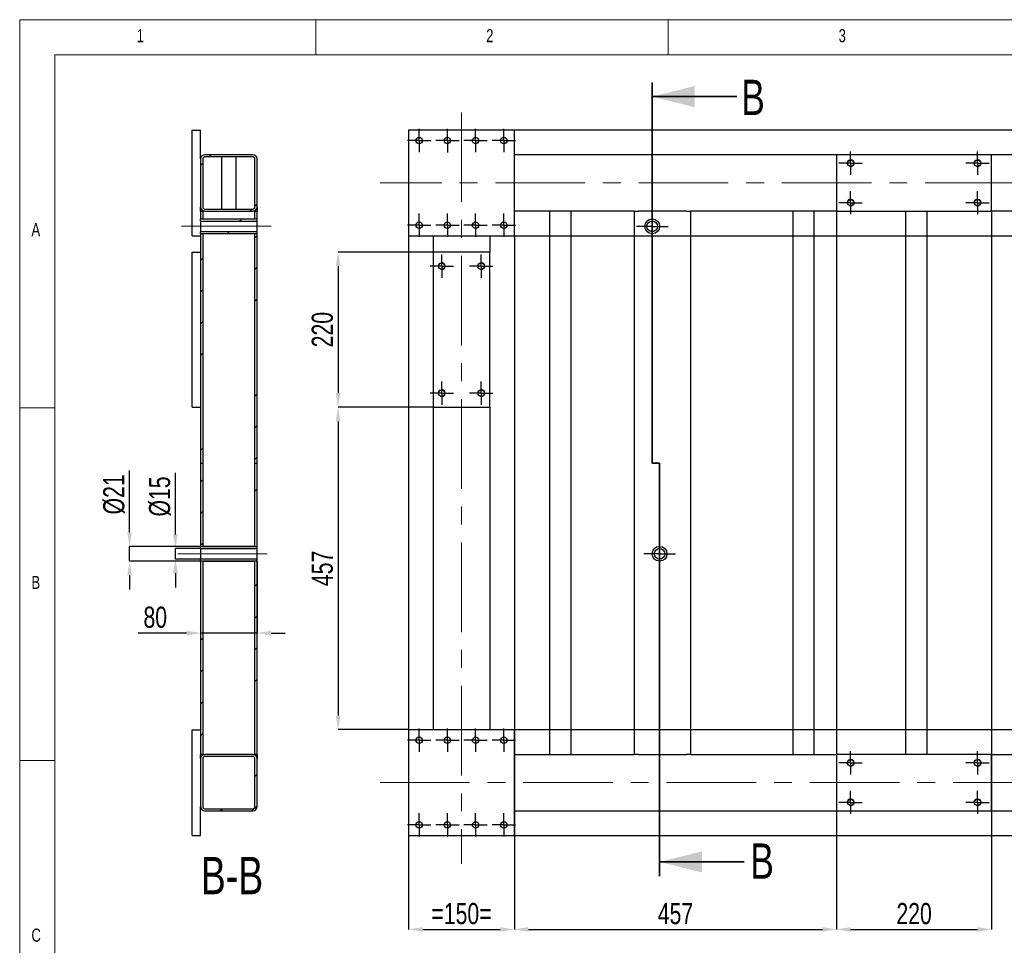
# Model space of a CAD drawing. Header units: millimetres. Extents: x 5 to 589, y 5 to 415.
# Tile 3 of 11: x 5 to 145, y 284 to 415. Entities that reach past the tile are written whole.
import ezdxf

# ---------------------------------------------------------------- set-up
doc = ezdxf.new("R2010")
doc.units = ezdxf.units.MM
doc.header["$PDSIZE"] = -1
doc.linetypes.add('CENTERX2', pattern=[20.32, 12.7, -2.54, 2.54, -2.54])
for name, color, linetype in [('COTES', 1, 'Continuous'), ('NOTES', 6, 'Continuous'), ('TRAIT-FINS', 9, 'Continuous'), ('TRAIT-MIXTES', 3, 'CENTERX2')]:
    doc.layers.add(name, color=color, linetype=linetype)
doc.layers.add('TRAIT-FORT', color=4, linetype='Continuous', lineweight=25)
doc.styles.add('SLDTEXTSTYLE0', font='TXT', dxfattribs={"width": 0.75})
doc.dimstyles.new('SLDDIMSTYLE0', dxfattribs={"dimtxt": 3, "dimasz": 2, "dimexe": 0, "dimexo": 0.0625, "dimgap": 0.75, "dimtad": 1, "dimdec": 0, "dimlfac": 10, "dimrnd": 1e-09, "dimzin": 12, "dimdsep": 46, "dimtxsty": 'SLDTEXTSTYLE0', "dimsah": 1, "dimcen": 0.09, "dimadec": 0, "dimazin": 3, "dimtfac": 1, "dimtdec": 0, "dimtofl": 0, "dimtmove": 0, "dimatfit": 3, "dimfxl": 1, "dimfrac": 2, "dimtolj": 1, "dimtzin": 12, "dimarcsym": 0})
doc.dimstyles.new('SLDDIMSTYLE2', dxfattribs={"dimtxt": 3, "dimasz": 2, "dimexe": 0, "dimexo": 0.0625, "dimgap": 0.75, "dimtad": 1, "dimdec": 0, "dimlfac": 10, "dimrnd": 1e-09, "dimzin": 12, "dimdsep": 46, "dimtxsty": 'SLDTEXTSTYLE0', "dimsah": 1, "dimcen": 0.09, "dimadec": 0, "dimazin": 3, "dimtfac": 1, "dimtdec": 0, "dimtmove": 0, "dimatfit": 0, "dimfxl": 1, "dimfrac": 2, "dimtolj": 1, "dimtzin": 12, "dimarcsym": 0})
pattern_1 = [(45, (0, 0), (-13.4704, 13.4704), []), (45, (4.49, 2e-323), (-13.4704, 13.4704), []), (45, (8.98, 4e-323), (-13.4704, 13.4704), []), (45, (13.47, 6e-323), (-13.4704, 13.4704), [])]

# ---------------------------------------------------------------- blocks, each defined once
blk = doc.blocks.new('_D_39')
at = {"layer": 'COTES', "color": 0, "lineweight": -2, "transparency": 16777216}
for p, q in [((75.23, 399.37), (256.97, 399.37)), ((256.97, 386.37), (256.97, 397.37)), ((75.23, 384.37), (256.97, 384.37))]:
    blk.add_line(p, q, dxfattribs=at)
at = {"layer": 'COTES', "color": 0, "transparency": 16777216}
for points in [[(256.64, 397.37), (257.31, 397.37), (256.97, 399.37)], [(256.64, 386.37), (257.31, 386.37), (256.97, 384.37)]]:
    blk.add_solid(points, dxfattribs=at)
at = {"layer": 'Defpoints', "color": 0, "transparency": 16777216}
for p in [(75.17, 399.37), (256.97, 399.37), (75.17, 384.37)]:
    blk.add_point(p, dxfattribs=at)
at = {"layer": 'COTES', "color": 0, "transparency": 16777216, "insert": (253.22, 391.87), "char_height": 3, "attachment_point": 2, "rotation": 90, "style": 'SLDTEXTSTYLE0'}
blk.add_mtext('\\A1;=150=', dxfattribs=at)
blk = doc.blocks.new('_D_40')
at = {"layer": 'COTES', "color": 0, "lineweight": -2, "transparency": 16777216}
for p, q in [((75.23, 314.37), (256.97, 314.37)), ((256.97, 301.37), (256.97, 312.37)), ((75.23, 299.37), (256.97, 299.37))]:
    blk.add_line(p, q, dxfattribs=at)
at = {"layer": 'COTES', "color": 0, "transparency": 16777216}
for points in [[(256.64, 312.37), (257.31, 312.37), (256.97, 314.37)], [(256.64, 301.37), (257.31, 301.37), (256.97, 299.37)]]:
    blk.add_solid(points, dxfattribs=at)
at = {"layer": 'Defpoints', "color": 0, "transparency": 16777216}
for p in [(75.17, 314.37), (256.97, 314.37), (75.17, 299.37)]:
    blk.add_point(p, dxfattribs=at)
at = {"layer": 'COTES', "color": 0, "transparency": 16777216, "insert": (253.22, 306.87), "char_height": 3, "attachment_point": 2, "rotation": 90, "style": 'SLDTEXTSTYLE0'}
blk.add_mtext('\\A1;=150=', dxfattribs=at)
blk = doc.blocks.new('_D_41')
at = {"layer": 'COTES', "color": 0, "lineweight": -2, "transparency": 16777216}
for p, q in [((63.6, 360.07), (50.17, 360.07)), ((50.17, 358.07), (50.17, 316.37)), ((60.1, 314.37), (50.17, 314.37))]:
    blk.add_line(p, q, dxfattribs=at)
at = {"layer": 'COTES', "color": 0, "transparency": 16777216}
for points in [[(49.83, 358.07), (50.5, 358.07), (50.17, 360.07)], [(49.83, 316.37), (50.5, 316.37), (50.17, 314.37)]]:
    blk.add_solid(points, dxfattribs=at)
at = {"layer": 'Defpoints', "color": 0, "transparency": 16777216}
for p in [(63.67, 360.07), (50.17, 314.37), (60.17, 314.37)]:
    blk.add_point(p, dxfattribs=at)
at = {"layer": 'COTES', "color": 0, "transparency": 16777216, "insert": (46.42, 337.22), "char_height": 3, "attachment_point": 2, "rotation": 90, "style": 'SLDTEXTSTYLE0'}
blk.add_mtext('\\A1;457', dxfattribs=at)
blk = doc.blocks.new('_D_42')
at = {"layer": 'COTES', "color": 0, "lineweight": -2, "transparency": 16777216}
for p, q in [((63.6, 382.07), (50.17, 382.07)), ((50.17, 380.07), (50.17, 362.07)), ((63.6, 360.07), (50.17, 360.07))]:
    blk.add_line(p, q, dxfattribs=at)
at = {"layer": 'COTES', "color": 0, "transparency": 16777216}
for points in [[(49.83, 380.07), (50.5, 380.07), (50.17, 382.07)], [(49.83, 362.07), (50.5, 362.07), (50.17, 360.07)]]:
    blk.add_solid(points, dxfattribs=at)
at = {"layer": 'Defpoints', "color": 0, "transparency": 16777216}
for p in [(63.67, 382.07), (50.17, 360.07), (63.67, 360.07)]:
    blk.add_point(p, dxfattribs=at)
at = {"layer": 'COTES', "color": 0, "transparency": 16777216, "insert": (46.42, 371.07), "char_height": 3, "attachment_point": 2, "rotation": 90, "style": 'SLDTEXTSTYLE0'}
blk.add_mtext('\\A1;220', dxfattribs=at)
blk = doc.blocks.new('_D_45')
at = {"layer": 'COTES', "color": 0, "lineweight": -2, "transparency": 16777216}
for p, q in [((120.87, 302.8), (120.87, 286.05)), ((75.17, 299.3), (75.17, 286.05)), ((77.17, 286.05), (118.87, 286.05))]:
    blk.add_line(p, q, dxfattribs=at)
at = {"layer": 'COTES', "color": 0, "transparency": 16777216}
for points in [[(77.17, 286.38), (77.17, 285.72), (75.17, 286.05)], [(118.87, 286.38), (118.87, 285.72), (120.87, 286.05)]]:
    blk.add_solid(points, dxfattribs=at)
at = {"layer": 'Defpoints', "color": 0, "transparency": 16777216}
for p in [(120.87, 302.87), (75.17, 299.37), (120.87, 286.05)]:
    blk.add_point(p, dxfattribs=at)
at = {"layer": 'COTES', "color": 0, "transparency": 16777216, "insert": (98.02, 289.8), "char_height": 3, "attachment_point": 2, "style": 'SLDTEXTSTYLE0'}
blk.add_mtext('\\A1;457', dxfattribs=at)
blk = doc.blocks.new('_D_49')
at = {"layer": 'COTES', "color": 0, "lineweight": -2, "transparency": 16777216}
for p, q in [((60.17, 384.3), (60.17, 286.05)), ((75.17, 384.3), (75.17, 286.05)), ((62.17, 286.05), (73.17, 286.05))]:
    blk.add_line(p, q, dxfattribs=at)
at = {"layer": 'COTES', "color": 0, "transparency": 16777216}
for points in [[(62.17, 286.38), (62.17, 285.72), (60.17, 286.05)], [(73.17, 286.38), (73.17, 285.72), (75.17, 286.05)]]:
    blk.add_solid(points, dxfattribs=at)
at = {"layer": 'Defpoints', "color": 0, "transparency": 16777216}
for p in [(60.17, 384.37), (75.17, 384.37), (75.17, 286.05)]:
    blk.add_point(p, dxfattribs=at)
at = {"layer": 'COTES', "color": 0, "transparency": 16777216, "insert": (67.67, 289.8), "char_height": 3, "attachment_point": 2, "style": 'SLDTEXTSTYLE0'}
blk.add_mtext('\\A1;=150=', dxfattribs=at)
blk = doc.blocks.new('_D_50')
at = {"layer": 'COTES', "color": 0, "lineweight": -2, "transparency": 16777216}
for p, q in [((120.87, 387.8), (120.87, 286.05)), ((142.87, 387.8), (142.87, 286.05)), ((122.87, 286.05), (140.87, 286.05))]:
    blk.add_line(p, q, dxfattribs=at)
at = {"layer": 'COTES', "color": 0, "transparency": 16777216}
for points in [[(122.87, 286.38), (122.87, 285.72), (120.87, 286.05)], [(140.87, 286.38), (140.87, 285.72), (142.87, 286.05)]]:
    blk.add_solid(points, dxfattribs=at)
at = {"layer": 'Defpoints', "color": 0, "transparency": 16777216}
for p in [(120.87, 387.87), (142.87, 387.87), (142.87, 286.05)]:
    blk.add_point(p, dxfattribs=at)
at = {"layer": 'COTES', "color": 0, "transparency": 16777216, "insert": (131.87, 289.8), "char_height": 3, "attachment_point": 2, "style": 'SLDTEXTSTYLE0'}
blk.add_mtext('\\A1;220', dxfattribs=at)
blk = doc.blocks.new('SW_CENTERMARKSYMBOL_7')
at = {"layer": 'TRAIT-MIXTES', "color": 0}
for p, q in [((0, 1.2), (0, 2.25)), ((-1.2, 0), (-2.25, 0)), ((0, 0), (-1.2, 0)), ((0, 0), (0, 1.2)), ((0, 0), (0, -1.2)), ((0, 0), (1.2, 0)), ((1.2, 0), (2.25, 0)), ((0, -1.2), (0, -2.25))]:
    blk.add_line(p, q, dxfattribs=at)
blk = doc.blocks.new('SW_CENTERMARKSYMBOL_12')
at = {"layer": 'TRAIT-MIXTES', "color": 0}
for p, q in [((0, 1.2), (0, 1.65)), ((-1.2, 0), (-1.65, 0)), ((0, 0), (-1.2, 0)), ((0, 0), (0, 1.2)), ((0, 0), (0, -1.2)), ((0, 0), (1.2, 0)), ((1.2, 0), (1.65, 0)), ((0, -1.2), (0, -1.65))]:
    blk.add_line(p, q, dxfattribs=at)
blk = doc.blocks.new('SW_CENTERMARKSYMBOL_13')
at = {"layer": 'TRAIT-MIXTES', "color": 0}
for p, q in [((0, 1.2), (0, 1.65)), ((-1.2, 0), (-1.65, 0)), ((0, 0), (-1.2, 0)), ((0, 0), (0, 1.2)), ((0, 0), (0, -1.2)), ((0, 0), (1.2, 0)), ((1.2, 0), (1.65, 0)), ((0, -1.2), (0, -1.65))]:
    blk.add_line(p, q, dxfattribs=at)
blk = doc.blocks.new('SW_CENTERMARKSYMBOL_14')
at = {"layer": 'TRAIT-MIXTES', "color": 0}
for p, q in [((0, 1.2), (0, 1.65)), ((-1.2, 0), (-1.65, 0)), ((0, 0), (-1.2, 0)), ((0, 0), (0, 1.2)), ((0, 0), (0, -1.2)), ((0, 0), (1.2, 0)), ((1.2, 0), (1.65, 0)), ((0, -1.2), (0, -1.65))]:
    blk.add_line(p, q, dxfattribs=at)
blk = doc.blocks.new('SW_CENTERMARKSYMBOL_15')
at = {"layer": 'TRAIT-MIXTES', "color": 0}
for p, q in [((0, 1.2), (0, 1.65)), ((-1.2, 0), (-1.65, 0)), ((0, 0), (-1.2, 0)), ((0, 0), (0, 1.2)), ((0, 0), (0, -1.2)), ((0, 0), (1.2, 0)), ((1.2, 0), (1.65, 0)), ((0, -1.2), (0, -1.65))]:
    blk.add_line(p, q, dxfattribs=at)
blk = doc.blocks.new('SW_CENTERMARKSYMBOL_24')
at = {"layer": 'TRAIT-MIXTES', "color": 0}
for p, q in [((0, 1.2), (0, 1.65)), ((-1.2, 0), (-1.65, 0)), ((0, 0), (-1.2, 0)), ((0, 0), (0, 1.2)), ((0, 0), (0, -1.2)), ((0, 0), (1.2, 0)), ((1.2, 0), (1.65, 0)), ((0, -1.2), (0, -1.65))]:
    blk.add_line(p, q, dxfattribs=at)
blk = doc.blocks.new('SW_CENTERMARKSYMBOL_25')
at = {"layer": 'TRAIT-MIXTES', "color": 0}
for p, q in [((0, 1.2), (0, 1.65)), ((-1.2, 0), (-1.65, 0)), ((0, 0), (-1.2, 0)), ((0, 0), (0, 1.2)), ((0, 0), (0, -1.2)), ((0, 0), (1.2, 0)), ((1.2, 0), (1.65, 0)), ((0, -1.2), (0, -1.65))]:
    blk.add_line(p, q, dxfattribs=at)
blk = doc.blocks.new('SW_CENTERMARKSYMBOL_26')
at = {"layer": 'TRAIT-MIXTES', "color": 0}
for p, q in [((0, 1.2), (0, 1.65)), ((-1.2, 0), (-1.65, 0)), ((0, 0), (-1.2, 0)), ((0, 0), (0, 1.2)), ((0, 0), (0, -1.2)), ((0, 0), (1.2, 0)), ((1.2, 0), (1.65, 0)), ((0, -1.2), (0, -1.65))]:
    blk.add_line(p, q, dxfattribs=at)
blk = doc.blocks.new('SW_CENTERMARKSYMBOL_27')
at = {"layer": 'TRAIT-MIXTES', "color": 0}
for p, q in [((0, 1.2), (0, 1.65)), ((-1.2, 0), (-1.65, 0)), ((0, 0), (-1.2, 0)), ((0, 0), (0, 1.2)), ((0, 0), (0, -1.2)), ((0, 0), (1.2, 0)), ((1.2, 0), (1.65, 0)), ((0, -1.2), (0, -1.65))]:
    blk.add_line(p, q, dxfattribs=at)
blk = doc.blocks.new('SW_CENTERMARKSYMBOL_28')
at = {"layer": 'TRAIT-MIXTES', "color": 0}
for p, q in [((0, 1.2), (0, 1.65)), ((-1.2, 0), (-1.65, 0)), ((0, 0), (-1.2, 0)), ((0, 0), (0, 1.2)), ((0, 0), (0, -1.2)), ((0, 0), (1.2, 0)), ((1.2, 0), (1.65, 0)), ((0, -1.2), (0, -1.65))]:
    blk.add_line(p, q, dxfattribs=at)
blk = doc.blocks.new('SW_CENTERMARKSYMBOL_29')
at = {"layer": 'TRAIT-MIXTES', "color": 0}
for p, q in [((0, 1.2), (0, 1.65)), ((-1.2, 0), (-1.65, 0)), ((0, 0), (-1.2, 0)), ((0, 0), (0, 1.2)), ((0, 0), (0, -1.2)), ((0, 0), (1.2, 0)), ((1.2, 0), (1.65, 0)), ((0, -1.2), (0, -1.65))]:
    blk.add_line(p, q, dxfattribs=at)
blk = doc.blocks.new('SW_CENTERMARKSYMBOL_30')
at = {"layer": 'TRAIT-MIXTES', "color": 0}
for p, q in [((0, 1.2), (0, 1.65)), ((-1.2, 0), (-1.65, 0)), ((0, 0), (-1.2, 0)), ((0, 0), (0, 1.2)), ((0, 0), (0, -1.2)), ((0, 0), (1.2, 0)), ((1.2, 0), (1.65, 0)), ((0, -1.2), (0, -1.65))]:
    blk.add_line(p, q, dxfattribs=at)
blk = doc.blocks.new('SW_CENTERMARKSYMBOL_31')
at = {"layer": 'TRAIT-MIXTES', "color": 0}
for p, q in [((0, 1.2), (0, 1.65)), ((-1.2, 0), (-1.65, 0)), ((0, 0), (-1.2, 0)), ((0, 0), (0, 1.2)), ((0, 0), (0, -1.2)), ((0, 0), (1.2, 0)), ((1.2, 0), (1.65, 0)), ((0, -1.2), (0, -1.65))]:
    blk.add_line(p, q, dxfattribs=at)
blk = doc.blocks.new('SW_CENTERMARKSYMBOL_42')
at = {"layer": 'TRAIT-MIXTES', "color": 0}
for p, q in [((0, 1.2), (0, 2.25)), ((-1.2, 0), (-2.25, 0)), ((0, 0), (-1.2, 0)), ((0, 0), (0, 1.2)), ((0, 0), (0, -1.2)), ((0, 0), (1.2, 0)), ((1.2, 0), (2.25, 0)), ((0, -1.2), (0, -2.25))]:
    blk.add_line(p, q, dxfattribs=at)
blk = doc.blocks.new('SW_CENTERMARKSYMBOL_43')
at = {"layer": 'TRAIT-MIXTES', "color": 0}
for p, q in [((0, 1.2), (0, 1.65)), ((-1.2, 0), (-1.65, 0)), ((0, 0), (-1.2, 0)), ((0, 0), (0, 1.2)), ((0, 0), (0, -1.2)), ((0, 0), (1.2, 0)), ((1.2, 0), (1.65, 0)), ((0, -1.2), (0, -1.65))]:
    blk.add_line(p, q, dxfattribs=at)
blk = doc.blocks.new('SW_CENTERMARKSYMBOL_44')
at = {"layer": 'TRAIT-MIXTES', "color": 0}
for p, q in [((0, 1.2), (0, 1.65)), ((-1.2, 0), (-1.65, 0)), ((0, 0), (-1.2, 0)), ((0, 0), (0, 1.2)), ((0, 0), (0, -1.2)), ((0, 0), (1.2, 0)), ((1.2, 0), (1.65, 0)), ((0, -1.2), (0, -1.65))]:
    blk.add_line(p, q, dxfattribs=at)
blk = doc.blocks.new('SW_CENTERMARKSYMBOL_45')
at = {"layer": 'TRAIT-MIXTES', "color": 0}
for p, q in [((0, 1.2), (0, 1.65)), ((-1.2, 0), (-1.65, 0)), ((0, 0), (-1.2, 0)), ((0, 0), (0, 1.2)), ((0, 0), (0, -1.2)), ((0, 0), (1.2, 0)), ((1.2, 0), (1.65, 0)), ((0, -1.2), (0, -1.65))]:
    blk.add_line(p, q, dxfattribs=at)
blk = doc.blocks.new('SW_CENTERMARKSYMBOL_46')
at = {"layer": 'TRAIT-MIXTES', "color": 0}
for p, q in [((0, 1.2), (0, 1.65)), ((-1.2, 0), (-1.65, 0)), ((0, 0), (-1.2, 0)), ((0, 0), (0, 1.2)), ((0, 0), (0, -1.2)), ((0, 0), (1.2, 0)), ((1.2, 0), (1.65, 0)), ((0, -1.2), (0, -1.65))]:
    blk.add_line(p, q, dxfattribs=at)
blk = doc.blocks.new('SW_CENTERMARKSYMBOL_47')
at = {"layer": 'TRAIT-MIXTES', "color": 0}
for p, q in [((0, 1.2), (0, 1.65)), ((-1.2, 0), (-1.65, 0)), ((0, 0), (-1.2, 0)), ((0, 0), (0, 1.2)), ((0, 0), (0, -1.2)), ((0, 0), (1.2, 0)), ((1.2, 0), (1.65, 0)), ((0, -1.2), (0, -1.65))]:
    blk.add_line(p, q, dxfattribs=at)
blk = doc.blocks.new('SW_CENTERMARKSYMBOL_48')
at = {"layer": 'TRAIT-MIXTES', "color": 0}
for p, q in [((0, 1.2), (0, 1.65)), ((-1.2, 0), (-1.65, 0)), ((0, 0), (-1.2, 0)), ((0, 0), (0, 1.2)), ((0, 0), (0, -1.2)), ((0, 0), (1.2, 0)), ((1.2, 0), (1.65, 0)), ((0, -1.2), (0, -1.65))]:
    blk.add_line(p, q, dxfattribs=at)
blk = doc.blocks.new('SW_CENTERMARKSYMBOL_49')
at = {"layer": 'TRAIT-MIXTES', "color": 0}
for p, q in [((0, 1.2), (0, 1.65)), ((-1.2, 0), (-1.65, 0)), ((0, 0), (-1.2, 0)), ((0, 0), (0, 1.2)), ((0, 0), (0, -1.2)), ((0, 0), (1.2, 0)), ((1.2, 0), (1.65, 0)), ((0, -1.2), (0, -1.65))]:
    blk.add_line(p, q, dxfattribs=at)
blk = doc.blocks.new('SW_CENTERMARKSYMBOL_50')
at = {"layer": 'TRAIT-MIXTES', "color": 0}
for p, q in [((0, 1.2), (0, 1.65)), ((-1.2, 0), (-1.65, 0)), ((0, 0), (-1.2, 0)), ((0, 0), (0, 1.2)), ((0, 0), (0, -1.2)), ((0, 0), (1.2, 0)), ((1.2, 0), (1.65, 0)), ((0, -1.2), (0, -1.65))]:
    blk.add_line(p, q, dxfattribs=at)
blk = doc.blocks.new('SW_CENTERMARKSYMBOL_55')
at = {"layer": 'TRAIT-MIXTES', "color": 0}
for p, q in [((0, 1.2), (0, 1.65)), ((-1.2, 0), (-1.65, 0)), ((0, 0), (-1.2, 0)), ((0, 0), (0, 1.2)), ((0, 0), (0, -1.2)), ((0, 0), (1.2, 0)), ((1.2, 0), (1.65, 0)), ((0, -1.2), (0, -1.65))]:
    blk.add_line(p, q, dxfattribs=at)
blk = doc.blocks.new('SW_CENTERMARKSYMBOL_56')
at = {"layer": 'TRAIT-MIXTES', "color": 0}
for p, q in [((0, 1.2), (0, 1.65)), ((-1.2, 0), (-1.65, 0)), ((0, 0), (-1.2, 0)), ((0, 0), (0, 1.2)), ((0, 0), (0, -1.2)), ((0, 0), (1.2, 0)), ((1.2, 0), (1.65, 0)), ((0, -1.2), (0, -1.65))]:
    blk.add_line(p, q, dxfattribs=at)
blk = doc.blocks.new('SW_CENTERMARKSYMBOL_57')
at = {"layer": 'TRAIT-MIXTES', "color": 0}
for p, q in [((0, 1.2), (0, 1.65)), ((-1.2, 0), (-1.65, 0)), ((0, 0), (-1.2, 0)), ((0, 0), (0, 1.2)), ((0, 0), (0, -1.2)), ((0, 0), (1.2, 0)), ((1.2, 0), (1.65, 0)), ((0, -1.2), (0, -1.71))]:
    blk.add_line(p, q, dxfattribs=at)
blk = doc.blocks.new('SW_CENTERMARKSYMBOL_58')
at = {"layer": 'TRAIT-MIXTES', "color": 0}
for p, q in [((0, 1.2), (0, 1.65)), ((-1.2, 0), (-1.65, 0)), ((0, 0), (-1.2, 0)), ((0, 0), (0, 1.2)), ((0, 0), (0, -1.2)), ((0, 0), (1.2, 0)), ((1.2, 0), (1.65, 0)), ((0, -1.2), (0, -1.65))]:
    blk.add_line(p, q, dxfattribs=at)
blk = doc.blocks.new('SW_CENTERMARKSYMBOL_59')
at = {"layer": 'TRAIT-MIXTES', "color": 0}
for p, q in [((0, 1.2), (0, 1.65)), ((-1.2, 0), (-1.65, 0)), ((0, 0), (-1.2, 0)), ((0, 0), (0, 1.2)), ((0, 0), (0, -1.2)), ((0, 0), (1.2, 0)), ((1.2, 0), (1.65, 0)), ((0, -1.2), (0, -1.65))]:
    blk.add_line(p, q, dxfattribs=at)
blk = doc.blocks.new('SW_CENTERMARKSYMBOL_60')
at = {"layer": 'TRAIT-MIXTES', "color": 0}
for p, q in [((0, 1.2), (0, 1.65)), ((-1.2, 0), (-1.65, 0)), ((0, 0), (-1.2, 0)), ((0, 0), (0, 1.2)), ((0, 0), (0, -1.2)), ((0, 0), (1.2, 0)), ((1.2, 0), (1.65, 0)), ((0, -1.2), (0, -1.65))]:
    blk.add_line(p, q, dxfattribs=at)
blk = doc.blocks.new('SW_CENTERMARKSYMBOL_61')
at = {"layer": 'TRAIT-MIXTES', "color": 0}
for p, q in [((0, 1.2), (0, 1.65)), ((-1.2, 0), (-1.65, 0)), ((0, 0), (-1.2, 0)), ((0, 0), (0, 1.2)), ((0, 0), (0, -1.2)), ((0, 0), (1.2, 0)), ((1.2, 0), (1.65, 0)), ((0, -1.2), (0, -1.65))]:
    blk.add_line(p, q, dxfattribs=at)
blk = doc.blocks.new('SW_CENTERMARKSYMBOL_62')
at = {"layer": 'TRAIT-MIXTES', "color": 0}
for p, q in [((0, 1.2), (0, 1.65)), ((-1.2, 0), (-1.65, 0)), ((0, 0), (-1.2, 0)), ((0, 0), (0, 1.2)), ((0, 0), (0, -1.2)), ((0, 0), (1.2, 0)), ((1.2, 0), (1.65, 0)), ((0, -1.2), (0, -1.65))]:
    blk.add_line(p, q, dxfattribs=at)
blk = doc.blocks.new('_D_62')
at = {"layer": 'COTES', "color": 0, "lineweight": -2, "transparency": 16777216}
for p, q in [((27.09, 342.04), (27.09, 350.79)), ((30.6, 340.04), (27.09, 340.04)), ((27.09, 338.54), (27.09, 340.04)), ((30.6, 338.54), (27.09, 338.54)), ((27.09, 336.54), (27.09, 334.54))]:
    blk.add_line(p, q, dxfattribs=at)
at = {"layer": 'COTES', "color": 0, "transparency": 16777216}
for points in [[(26.75, 342.04), (27.42, 342.04), (27.09, 340.04)], [(26.75, 336.54), (27.42, 336.54), (27.09, 338.54)]]:
    blk.add_solid(points, dxfattribs=at)
at = {"layer": 'Defpoints', "color": 0, "transparency": 16777216}
for p in [(30.67, 340.04), (27.09, 338.54), (30.67, 338.54)]:
    blk.add_point(p, dxfattribs=at)
at = {"layer": 'COTES', "color": 0, "transparency": 16777216, "insert": (23.34, 347.42), "char_height": 3, "attachment_point": 2, "rotation": 90, "style": 'SLDTEXTSTYLE0'}
blk.add_mtext('\\A1;%%c15', dxfattribs=at)
blk = doc.blocks.new('_D_63')
at = {"layer": 'COTES', "color": 0, "lineweight": -2, "transparency": 16777216}
for p, q in [((20.59, 342.34), (20.59, 351.09)), ((30.6, 340.34), (20.59, 340.34)), ((20.59, 338.24), (20.59, 340.34)), ((30.6, 338.24), (20.59, 338.24)), ((20.59, 336.24), (20.59, 334.24))]:
    blk.add_line(p, q, dxfattribs=at)
at = {"layer": 'COTES', "color": 0, "transparency": 16777216}
for points in [[(20.26, 342.34), (20.92, 342.34), (20.59, 340.34)], [(20.26, 336.24), (20.92, 336.24), (20.59, 338.24)]]:
    blk.add_solid(points, dxfattribs=at)
at = {"layer": 'Defpoints', "color": 0, "transparency": 16777216}
for p in [(30.67, 340.34), (20.59, 338.24), (30.67, 338.24)]:
    blk.add_point(p, dxfattribs=at)
at = {"layer": 'COTES', "color": 0, "transparency": 16777216, "insert": (16.84, 347.72), "char_height": 3, "attachment_point": 2, "rotation": 90, "style": 'SLDTEXTSTYLE0'}
blk.add_mtext('\\A1;%%c21', dxfattribs=at)
blk = doc.blocks.new('_D_64')
at = {"layer": 'COTES', "color": 0, "lineweight": -2, "transparency": 16777216}
for p, q in [((30.67, 338.18), (30.67, 328.06)), ((38.67, 338.18), (38.67, 328.06)), ((28.67, 328.06), (21.79, 328.06)), ((38.67, 328.06), (30.67, 328.06)), ((40.67, 328.06), (42.67, 328.06))]:
    blk.add_line(p, q, dxfattribs=at)
at = {"layer": 'COTES', "color": 0, "transparency": 16777216}
for points in [[(28.67, 328.39), (28.67, 327.73), (30.67, 328.06)], [(40.67, 328.39), (40.67, 327.73), (38.67, 328.06)]]:
    blk.add_solid(points, dxfattribs=at)
at = {"layer": 'Defpoints', "color": 0, "transparency": 16777216}
for p in [(30.67, 338.24), (38.67, 338.24), (30.67, 328.06)]:
    blk.add_point(p, dxfattribs=at)
at = {"layer": 'COTES', "color": 0, "transparency": 16777216, "insert": (24.23, 331.81), "char_height": 3, "attachment_point": 2, "style": 'SLDTEXTSTYLE0'}
blk.add_mtext('\\A1;80', dxfattribs=at)

msp = doc.modelspace()

# ---------------------------------------------------------------- hatches: boundary and pattern name
at = {"layer": 'TRAIT-FINS'}
h = msp.add_hatch(dxfattribs=at)
h.set_pattern_fill('DIN 201 ACIER ET FONTE', color=256, style=0, pattern_type=2)
h.set_pattern_definition(pattern_1)
edge = h.paths.add_edge_path(flags=0)
edge.add_line((38.666, 388.466), (38.666, 395.266))
edge.add_arc((38.066, 395.266), 0.6, 0, 90)
edge.add_line((38.066, 395.866), (31.266, 395.866))
edge.add_arc((31.266, 395.266), 0.6, 90, 180)
edge.add_line((30.666, 395.266), (30.666, 388.466))
edge.add_arc((31.266, 388.466), 0.6, 180, 270)
edge.add_line((31.266, 387.866), (38.066, 387.866))
edge.add_arc((38.066, 388.466), 0.6, 270, 360)
edge = h.paths.add_edge_path(flags=0)
edge.add_arc((38.066, 395.266), 0.3, 0, 90, ccw=False)
edge.add_line((38.366, 395.266), (38.366, 388.466))
edge.add_arc((38.066, 388.466), 0.3, 270, 360, ccw=False)
edge.add_line((38.066, 388.166), (31.266, 388.166))
edge.add_arc((31.266, 388.466), 0.3, 180, 270, ccw=False)
edge.add_line((30.966, 388.466), (30.966, 395.266))
edge.add_arc((31.266, 395.266), 0.3, 90, 180, ccw=False)
edge.add_line((31.266, 395.566), (38.066, 395.566))
h = msp.add_hatch(dxfattribs=at)
h.set_pattern_fill('DIN 201 ACIER ET FONTE', color=256, style=0, pattern_type=2)
h.set_pattern_definition(pattern_1)
h.paths.add_polyline_path([(30.966, 387.866), (30.666, 387.866), (30.666, 386.753), (30.966, 386.753)], flags=0)
h = msp.add_hatch(dxfattribs=at)
h.set_pattern_fill('DIN 201 ACIER ET FONTE', color=256, style=0, pattern_type=2)
h.set_pattern_definition(pattern_1)
h.paths.add_polyline_path([(38.666, 387.866), (38.366, 387.866), (38.366, 386.753), (38.666, 386.753)], flags=0)
h = msp.add_hatch(dxfattribs=at)
h.set_pattern_fill('DIN 201 ACIER ET FONTE', color=256, style=0, pattern_type=2)
h.set_pattern_definition(pattern_1)
h.paths.add_polyline_path([(38.666, 386.753), (30.666, 386.753), (30.666, 386.453), (38.666, 386.453)], flags=0)
h = msp.add_hatch(dxfattribs=at)
h.set_pattern_fill('DIN 201 ACIER ET FONTE', color=256, style=0, pattern_type=2)
h.set_pattern_definition(pattern_1)
h.paths.add_polyline_path([(30.666, 384.653), (38.666, 384.653), (38.666, 384.953), (30.666, 384.953)], flags=0)
h = msp.add_hatch(dxfattribs=at)
h.set_pattern_fill('DIN 201 ACIER ET FONTE', color=256, style=0, pattern_type=2)
h.set_pattern_definition(pattern_1)
h.paths.add_polyline_path([(30.966, 384.653), (30.666, 384.653), (30.666, 352.14), (30.966, 352.14)], flags=0)
h = msp.add_hatch(dxfattribs=at)
h.set_pattern_fill('DIN 201 ACIER ET FONTE', color=256, style=0, pattern_type=2)
h.set_pattern_definition(pattern_1)
h.paths.add_polyline_path([(38.366, 384.653), (38.366, 352.14), (38.666, 352.14), (38.666, 384.653)], flags=0)
h = msp.add_hatch(dxfattribs=at)
h.set_pattern_fill('DIN 201 ACIER ET FONTE', color=256, style=0, pattern_type=2)
h.set_pattern_definition(pattern_1)
h.paths.add_polyline_path([(30.966, 352.14), (30.666, 352.14), (30.666, 340.344), (30.966, 340.344)], flags=0)
h = msp.add_hatch(dxfattribs=at)
h.set_pattern_fill('DIN 201 ACIER ET FONTE', color=256, style=0, pattern_type=2)
h.set_pattern_definition(pattern_1)
h.paths.add_polyline_path([(38.366, 352.14), (38.366, 340.344), (38.666, 340.344), (38.666, 352.14)], flags=0)
h = msp.add_hatch(dxfattribs=at)
h.set_pattern_fill('DIN 201 ACIER ET FONTE', color=256, style=0, pattern_type=2)
h.set_pattern_definition(pattern_1)
h.paths.add_polyline_path([(38.666, 340.344), (30.666, 340.344), (30.666, 340.044), (38.666, 340.044)], flags=0)
h = msp.add_hatch(dxfattribs=at)
h.set_pattern_fill('DIN 201 ACIER ET FONTE', color=256, style=0, pattern_type=2)
h.set_pattern_definition(pattern_1)
h.paths.add_polyline_path([(30.666, 338.245), (38.666, 338.245), (38.666, 338.545), (30.666, 338.545)], flags=0)
h = msp.add_hatch(dxfattribs=at)
h.set_pattern_fill('DIN 201 ACIER ET FONTE', color=256, style=0, pattern_type=2)
h.set_pattern_definition(pattern_1)
h.paths.add_polyline_path([(30.666, 310.866), (30.966, 310.866), (30.966, 338.245), (30.666, 338.245)], flags=0)
h = msp.add_hatch(dxfattribs=at)
h.set_pattern_fill('DIN 201 ACIER ET FONTE', color=256, style=0, pattern_type=2)
h.set_pattern_definition(pattern_1)
h.paths.add_polyline_path([(38.366, 310.866), (38.666, 310.866), (38.666, 338.245), (38.366, 338.245)], flags=0)
h = msp.add_hatch(dxfattribs=at)
h.set_pattern_fill('DIN 201 ACIER ET FONTE', color=256, style=0, pattern_type=2)
h.set_pattern_definition(pattern_1)
edge = h.paths.add_edge_path(flags=0)
edge.add_line((31.266, 302.866), (38.066, 302.866))
edge.add_arc((38.066, 303.466), 0.6, 270, 360)
edge.add_line((38.666, 303.466), (38.666, 310.266))
edge.add_arc((38.066, 310.266), 0.6, 0, 90)
edge.add_line((38.066, 310.866), (31.266, 310.866))
edge.add_arc((31.266, 310.266), 0.6, 90, 180)
edge.add_line((30.666, 310.266), (30.666, 303.466))
edge.add_arc((31.266, 303.466), 0.6, 180, 270)
edge = h.paths.add_edge_path(flags=0)
edge.add_arc((38.066, 303.466), 0.3, 270, 360, ccw=False)
edge.add_line((38.066, 303.166), (31.266, 303.166))
edge.add_arc((31.266, 303.466), 0.3, 180, 270, ccw=False)
edge.add_line((30.966, 303.466), (30.966, 310.266))
edge.add_arc((31.266, 310.266), 0.3, 90, 180, ccw=False)
edge.add_line((31.266, 310.566), (38.066, 310.566))
edge.add_arc((38.066, 310.266), 0.3, 0, 90, ccw=False)
edge.add_line((38.366, 310.266), (38.366, 303.466))

# ---------------------------------------------------------------- linework, layer by layer
at = {"lineweight": 18}
for p, q in [((589, 415), (5, 415)), ((5, 415), (5, 5)), ((47, 410), (47, 415)), ((97, 415), (97, 410)), ((584, 410), (10, 410)), ((10, 410), (10, 10)), ((10, 360), (5, 360)), ((5, 310), (10, 310))]:
    msp.add_line(p, q, dxfattribs=at)
at = {"lineweight": 35}
for p, q in [((94.721, 406.1), (94.721, 352.14)), ((106.721, 404.1), (94.721, 404.1)), ((94.721, 352.14), (95.779, 352.14)), ((95.779, 352.14), (95.779, 293.62)), ((107.779, 295.62), (95.779, 295.62))]:
    msp.add_line(p, q, dxfattribs=at)
for points in [[(94.721, 404.1), (100.721, 402.6), (100.721, 405.6)], [(95.779, 295.62), (101.779, 294.12), (101.779, 297.12)]]:
    msp.add_solid(points, dxfattribs=at)
at = {"layer": 'TRAIT-FINS', "lineweight": 18}
for centre in [(122.867, 394.666), (140.867, 394.666), (122.867, 389.066), (140.867, 389.066), (64.867, 380.066), (70.467, 380.066), (64.867, 362.066), (70.467, 362.066), (122.867, 309.666), (140.867, 309.666), (122.867, 304.066), (140.867, 304.066)]:
    msp.add_arc(centre, 0.5, 255, 195, dxfattribs=at)
at = {"layer": 'TRAIT-FORT', "lineweight": 25}
for p, q in [((29.466, 384.366), (29.466, 399.366)), ((29.466, 399.366), (30.666, 399.366)), ((30.666, 395.266), (30.666, 399.366)), ((75.167, 399.366), (60.167, 399.366)), ((60.167, 399.366), (60.167, 384.366)), ((75.167, 384.366), (75.167, 399.366)), ((30.666, 395.266), (30.666, 388.466)), ((30.966, 395.266), (30.966, 388.466)), ((38.066, 395.866), (31.266, 395.866)), ((38.066, 395.566), (31.266, 395.566)), ((33.616, 395.566), (33.616, 388.166)), ((35.716, 388.166), (35.716, 395.566)), ((38.366, 388.466), (38.366, 395.266)), ((38.666, 388.466), (38.666, 395.266)), ((120.867, 395.866), (75.167, 395.866)), ((142.867, 395.866), (120.867, 395.866)), ((120.867, 395.866), (120.867, 387.866)), ((182.467, 395.866), (142.867, 395.866)), ((142.867, 387.866), (142.867, 395.866)), ((30.666, 387.866), (30.666, 388.466)), ((38.666, 388.466), (38.666, 387.866)), ((30.666, 387.866), (30.966, 387.866)), ((30.666, 387.866), (30.666, 386.753)), ((30.966, 387.866), (30.966, 386.753)), ((31.266, 387.866), (30.966, 387.866)), ((31.266, 388.166), (38.066, 388.166)), ((31.266, 387.866), (38.066, 387.866)), ((38.366, 387.866), (38.066, 387.866)), ((38.366, 387.866), (38.666, 387.866)), ((38.366, 386.753), (38.366, 387.866)), ((38.666, 386.753), (38.666, 387.866)), ((92.167, 387.866), (75.167, 387.866)), ((80.167, 387.866), (80.167, 310.866)), ((83.167, 387.866), (83.167, 310.866)), ((92.167, 387.866), (92.167, 310.866)), ((92.167, 387.866), (92.767, 387.866)), ((99.567, 387.866), (92.767, 387.866)), ((99.567, 387.866), (100.167, 387.866)), ((100.167, 387.866), (100.167, 310.866)), ((120.867, 387.866), (100.167, 387.866)), ((114.667, 387.866), (114.667, 310.866)), ((117.667, 387.866), (117.667, 310.866)), ((120.867, 387.866), (142.867, 387.866)), ((130.667, 387.866), (130.667, 310.866)), ((133.667, 387.866), (133.667, 310.866)), ((148.167, 387.866), (142.867, 387.866)), ((30.666, 386.453), (30.666, 386.753)), ((30.666, 386.753), (38.666, 386.753)), ((30.666, 386.753), (30.966, 386.753)), ((30.666, 386.453), (30.666, 384.953)), ((30.666, 386.453), (38.666, 386.453)), ((38.366, 386.753), (38.666, 386.753)), ((38.666, 386.453), (38.666, 386.753)), ((38.666, 384.953), (38.666, 386.453)), ((29.466, 384.366), (30.666, 384.366)), ((38.666, 384.953), (30.666, 384.953)), ((30.666, 384.653), (30.666, 384.953)), ((38.666, 384.653), (30.666, 384.653)), ((30.966, 384.653), (30.666, 384.653)), ((30.666, 384.653), (30.666, 352.14)), ((30.966, 384.653), (30.966, 352.14)), ((38.666, 384.653), (38.366, 384.653)), ((38.366, 352.14), (38.366, 384.653)), ((38.666, 384.653), (38.666, 384.953)), ((38.666, 352.14), (38.666, 384.653)), ((60.167, 384.366), (75.167, 384.366)), ((63.667, 384.366), (63.667, 382.066)), ((71.667, 384.366), (71.667, 382.066)), ((29.466, 382.066), (30.666, 382.066)), ((29.466, 360.066), (29.466, 382.066)), ((71.667, 382.066), (63.667, 382.066)), ((63.667, 382.066), (63.667, 360.066)), ((71.667, 360.066), (71.667, 382.066)), ((29.466, 360.066), (30.666, 360.066)), ((63.667, 360.066), (63.667, 314.366)), ((63.667, 360.066), (71.667, 360.066)), ((71.667, 360.066), (71.667, 314.366)), ((30.666, 352.14), (30.666, 340.344)), ((30.666, 352.14), (30.966, 352.14)), ((30.966, 352.14), (30.966, 340.344)), ((38.366, 352.14), (38.666, 352.14)), ((38.366, 340.344), (38.366, 352.14)), ((38.666, 340.344), (38.666, 352.14)), ((30.666, 340.044), (30.666, 340.344)), ((30.666, 340.344), (38.666, 340.344)), ((30.666, 340.344), (30.966, 340.344)), ((30.666, 340.044), (38.666, 340.044)), ((30.666, 340.044), (30.666, 338.545)), ((38.366, 340.344), (30.966, 340.344)), ((38.366, 340.344), (38.666, 340.344)), ((38.666, 340.044), (38.666, 340.344)), ((38.666, 338.545), (38.666, 340.044)), ((38.666, 338.545), (30.666, 338.545)), ((30.666, 338.245), (30.666, 338.545)), ((38.666, 338.245), (30.666, 338.245)), ((30.966, 338.245), (30.666, 338.245)), ((30.666, 338.245), (30.666, 310.866)), ((30.966, 338.245), (30.966, 310.866)), ((30.966, 338.244), (38.366, 338.244)), ((38.666, 338.245), (38.366, 338.245)), ((38.366, 310.866), (38.366, 338.245)), ((38.666, 338.245), (38.666, 338.545)), ((38.666, 310.866), (38.666, 338.245)), ((29.466, 299.366), (29.466, 314.366)), ((29.466, 314.366), (30.666, 314.366)), ((60.167, 314.366), (60.167, 299.366)), ((75.167, 314.366), (60.167, 314.366)), ((75.167, 299.366), (75.167, 314.366)), ((30.966, 310.866), (30.666, 310.866)), ((30.666, 310.266), (30.666, 310.866)), ((30.666, 310.266), (30.666, 303.466)), ((30.966, 310.866), (31.266, 310.866)), ((30.966, 310.266), (30.966, 303.466)), ((38.066, 310.866), (31.266, 310.866)), ((38.066, 310.566), (31.266, 310.566)), ((38.066, 310.866), (38.366, 310.866)), ((38.666, 310.866), (38.366, 310.866)), ((38.366, 303.466), (38.366, 310.266)), ((38.666, 310.866), (38.666, 310.266)), ((38.666, 303.466), (38.666, 310.266)), ((75.167, 310.866), (92.167, 310.866)), ((92.767, 310.866), (92.167, 310.866)), ((92.767, 310.866), (99.567, 310.866)), ((100.167, 310.866), (99.567, 310.866)), ((100.167, 310.866), (120.867, 310.866)), ((142.867, 310.866), (120.867, 310.866)), ((120.867, 310.866), (120.867, 302.866)), ((142.867, 310.866), (148.167, 310.866)), ((142.867, 302.866), (142.867, 310.866)), ((30.666, 299.366), (30.666, 303.466)), ((31.266, 303.166), (38.066, 303.166)), ((31.266, 302.866), (38.066, 302.866)), ((75.167, 302.866), (120.867, 302.866)), ((120.867, 302.866), (142.867, 302.866)), ((142.867, 302.866), (182.467, 302.866)), ((29.466, 299.366), (30.666, 299.366)), ((60.167, 299.366), (75.167, 299.366))]:
    msp.add_line(p, q, dxfattribs=at)
for centre, radius in [((61.667, 397.866), 0.45), ((65.667, 397.866), 0.45), ((69.667, 397.866), 0.45), ((73.667, 397.866), 0.45), ((122.867, 394.666), 0.45), ((140.867, 394.666), 0.45), ((122.867, 389.066), 0.45), ((140.867, 389.066), 0.45), ((61.667, 385.866), 0.45), ((65.667, 385.866), 0.45), ((69.667, 385.866), 0.45), ((73.667, 385.866), 0.45), ((94.721, 385.703), 1.05), ((94.721, 385.703), 0.75), ((64.867, 380.066), 0.45), ((70.467, 380.066), 0.45), ((64.867, 362.066), 0.45), ((70.467, 362.066), 0.45), ((95.762, 339.294), 1.05), ((95.762, 339.294), 0.75), ((61.667, 312.866), 0.45), ((65.667, 312.866), 0.45), ((69.667, 312.866), 0.45), ((73.667, 312.866), 0.45), ((122.867, 309.666), 0.45), ((140.867, 309.666), 0.45), ((122.867, 304.066), 0.45), ((140.867, 304.066), 0.45), ((61.667, 300.866), 0.45), ((65.667, 300.866), 0.45), ((69.667, 300.866), 0.45), ((73.667, 300.866), 0.45)]:
    msp.add_circle(centre, radius, dxfattribs=at)
for centre, radius, start, end in [((31.266, 395.266), 0.6, 90, 180), ((31.266, 395.266), 0.3, 90, 180), ((38.066, 395.266), 0.6, 0, 90), ((38.066, 395.266), 0.3, 0, 90), ((31.266, 388.466), 0.6, 180, 270), ((31.266, 388.466), 0.3, 180, 270), ((38.066, 388.466), 0.3, 270, 0), ((38.066, 388.466), 0.6, 270, 0), ((31.266, 310.266), 0.6, 90, 180), ((31.266, 310.266), 0.3, 90, 180), ((38.066, 310.266), 0.6, 0, 90), ((38.066, 310.266), 0.3, 0, 90), ((31.266, 303.466), 0.6, 180, 270), ((31.266, 303.466), 0.3, 180, 270), ((38.066, 303.466), 0.6, 270, 0), ((38.066, 303.466), 0.3, 270, 0)]:
    msp.add_arc(centre, radius, start, end, dxfattribs=at)
at = {"layer": 'TRAIT-MIXTES', "lineweight": 18}
for p, q in [((67.667, 401.861), (67.667, 295.349)), ((247.742, 391.866), (56.119, 391.866)), ((27.958, 385.723), (41.138, 385.723)), ((27.411, 339.294), (40.255, 339.294)), ((56.119, 306.866), (250.925, 306.866))]:
    msp.add_line(p, q, dxfattribs=at)

# ---------------------------------------------------------------- block references
at = {"layer": 'TRAIT-MIXTES'}
for name, p in [('SW_CENTERMARKSYMBOL_55', (61.667, 397.866)), ('SW_CENTERMARKSYMBOL_57', (65.667, 397.866)), ('SW_CENTERMARKSYMBOL_59', (69.667, 397.866)), ('SW_CENTERMARKSYMBOL_60', (73.667, 397.866)), ('SW_CENTERMARKSYMBOL_43', (122.867, 394.666)), ('SW_CENTERMARKSYMBOL_45', (140.867, 394.666)), ('SW_CENTERMARKSYMBOL_44', (122.867, 389.066)), ('SW_CENTERMARKSYMBOL_46', (140.867, 389.066)), ('SW_CENTERMARKSYMBOL_62', (61.667, 385.866)), ('SW_CENTERMARKSYMBOL_56', (65.667, 385.866)), ('SW_CENTERMARKSYMBOL_61', (69.667, 385.866)), ('SW_CENTERMARKSYMBOL_58', (73.667, 385.866)), ('SW_CENTERMARKSYMBOL_42', (94.721, 385.703)), ('SW_CENTERMARKSYMBOL_47', (64.867, 380.066)), ('SW_CENTERMARKSYMBOL_48', (70.467, 380.066)), ('SW_CENTERMARKSYMBOL_49', (64.867, 362.066)), ('SW_CENTERMARKSYMBOL_50', (70.467, 362.066)), ('SW_CENTERMARKSYMBOL_7', (95.762, 339.294)), ('SW_CENTERMARKSYMBOL_24', (61.667, 312.866)), ('SW_CENTERMARKSYMBOL_26', (65.667, 312.866)), ('SW_CENTERMARKSYMBOL_28', (69.667, 312.866)), ('SW_CENTERMARKSYMBOL_29', (73.667, 312.866)), ('SW_CENTERMARKSYMBOL_12', (122.867, 309.666)), ('SW_CENTERMARKSYMBOL_14', (140.867, 309.666)), ('SW_CENTERMARKSYMBOL_13', (122.867, 304.066)), ('SW_CENTERMARKSYMBOL_15', (140.867, 304.066)), ('SW_CENTERMARKSYMBOL_31', (61.667, 300.866)), ('SW_CENTERMARKSYMBOL_25', (65.667, 300.866)), ('SW_CENTERMARKSYMBOL_30', (69.667, 300.866)), ('SW_CENTERMARKSYMBOL_27', (73.667, 300.866))]:
    msp.add_blockref(name, p, dxfattribs=at)

# ---------------------------------------------------------------- texts
at = {"char_height": 5, "attachment_point": 1, "style": 'SLDTEXTSTYLE0'}
for insert in [(107.355, 406.487), (108.634, 298.24)]:
    msp.add_mtext('B', dxfattribs=dict(at, insert=insert))
at = {"layer": 'NOTES', "style": 'SLDTEXTSTYLE0'}
for s, insert, char_height, attachment_point in [('1', (21.583, 413.668), 1.852, 1), ('2', (71.167, 413.668), 1.852, 1), ('3', (121.167, 413.668), 1.852, 1), ('A', (6.667, 386.168), 1.852, 1), ('B', (6.667, 336.168), 1.852, 1), ('B-B', (35.117, 296.329), 5.2917, 2), ('C', (6.667, 286.168), 1.852, 1)]:
    msp.add_mtext(s, dxfattribs=dict(at, insert=insert, char_height=char_height, attachment_point=attachment_point))

# ---------------------------------------------------------------- dimensions: what is measured, and where the dimension line sits
at = {"layer": 'COTES'}
for base, p1, p2, text, dimstyle, picture, middle in [((256.973, 399.366), (75.167, 384.366), (75.167, 399.366), '=<>=', 'SLDDIMSTYLE0', '_D_39', (256.973, 391.866)), ((20.591, 338.245), (30.666, 340.344), (30.666, 338.245), '%%c<>', 'SLDDIMSTYLE2', '_D_63', (20.591, 347.719)), ((27.086, 338.545), (30.666, 340.044), (30.666, 338.545), '%%c<>', 'SLDDIMSTYLE2', '_D_62', (27.086, 347.419)), ((256.973, 314.366), (75.167, 299.366), (75.167, 314.366), '=<>=', 'SLDDIMSTYLE0', '_D_40', (256.973, 306.866))]:
    dim = msp.add_linear_dim(base=base, p1=p1, p2=p2, angle=90, text=text, dimstyle=dimstyle, dxfattribs=at)
    dim.commit()
    dim.dimension.update_dxf_attribs({"geometry": picture, "text_midpoint": middle, "dimtype": 160})
for base, p1, p2, dimstyle, picture, middle in [((142.867, 286.05), (120.867, 387.866), (142.867, 387.866), 'SLDDIMSTYLE0', '_D_50', (131.867, 286.05)), ((30.666, 328.06), (38.666, 338.244), (30.666, 338.244), 'SLDDIMSTYLE2', '_D_64', (24.228, 328.06)), ((120.867, 286.05), (75.167, 299.366), (120.867, 302.866), 'SLDDIMSTYLE0', '_D_45', (98.017, 286.05))]:
    dim = msp.add_linear_dim(base=base, p1=p1, p2=p2, dimstyle=dimstyle, dxfattribs=at)
    dim.commit()
    dim.dimension.update_dxf_attribs({"geometry": picture, "text_midpoint": middle, "dimtype": 160})
dim = msp.add_linear_dim(base=(75.167, 286.05), p1=(60.167, 384.366), p2=(75.167, 384.366), text='=<>=', dimstyle='SLDDIMSTYLE0', dxfattribs=at)
dim.commit()
dim.dimension.update_dxf_attribs({"geometry": '_D_49', "text_midpoint": (67.667, 286.05), "dimtype": 160})
for base, p1, p2, picture, middle in [((50.167, 360.066), (63.667, 382.066), (63.667, 360.066), '_D_42', (50.167, 371.066)), ((50.167, 314.366), (63.667, 360.066), (60.167, 314.366), '_D_41', (50.167, 337.216))]:
    dim = msp.add_linear_dim(base=base, p1=p1, p2=p2, angle=90, dimstyle='SLDDIMSTYLE0', dxfattribs=at)
    dim.commit()
    dim.dimension.update_dxf_attribs({"geometry": picture, "text_midpoint": middle, "dimtype": 160})

doc.saveas('drawing.dxf')
